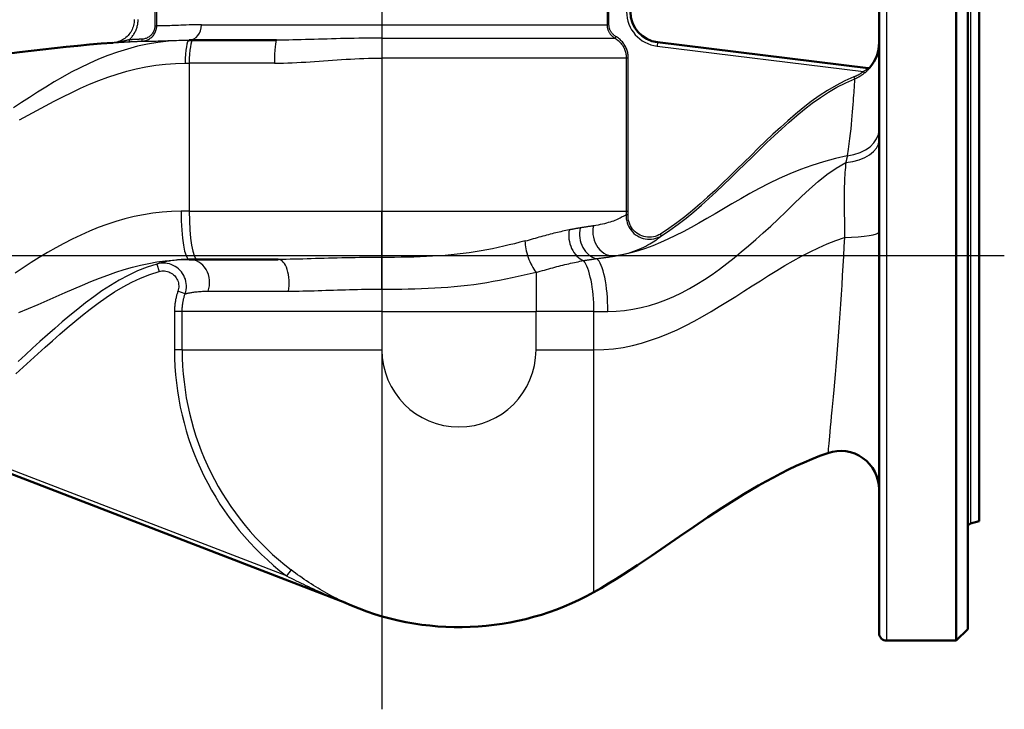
# Model space of a CAD drawing. Header units: millimetres. Extents: x 99 to 904, y 199 to 1209.
# Tile 3 of 14: x 293 to 548, y 499 to 678. Entities that reach past the tile are written whole.
import ezdxf

# ---------------------------------------------------------------- set-up
doc = ezdxf.new("R2010")
doc.units = ezdxf.units.MM
doc.header["$LTSCALE"] = 5
for name, color, linetype, lineweight in [('Mittellinie(DIN)', 4, 'Continuous', 25), ('Sichtbare Kanten(DIN)', 7, 'Continuous', 50), ('Sichtbare tangentiale Kanten(DIN)', 3, 'Continuous', 25)]:
    doc.layers.add(name, color=color, linetype=linetype, lineweight=lineweight)

msp = doc.modelspace()

# ---------------------------------------------------------------- linework, layer by layer
at = {"layer": 'Mittellinie(DIN)', "linetype": 'Continuous'}
for p, q in [((386.65, 1208.76), (386.65, 499.33)), ((224.72, 617.16), (548.15, 617.16))]:
    msp.add_line(p, q, dxfattribs=at)
at = {"layer": 'Sichtbare Kanten(DIN)'}
for p, q in [((535.65, 717.16), (535.65, 517.16)), ((515.65, 715.16), (515.65, 519.16)), ((538.65, 520.16), (538.65, 714.16)), ((541.65, 548.16), (541.65, 686.16)), ((337.67, 673.1), (336.65, 673.1)), ((337.67, 673.1), (359.33, 673.1)), ((512.86, 665.82), (458.18, 672.53)), ((336.65, 616.16), (338.76, 616.16)), ((359.74, 616.16), (338.76, 616.16)), ((266.17, 569.87), (377.05, 527.05)), ((541.65, 548.16), (539.4, 547.55)), ((538.65, 520.16), (535.65, 517.16)), ((517.65, 517.16), (535.65, 517.16))]:
    msp.add_line(p, q, dxfattribs=at)
at = {"layer": 'Sichtbare Kanten(DIN)', "flags": 128}
for points in [[(268.43, 667.32), (271.46, 667.57), (274.49, 667.85), (277.51, 668.16), (280.53, 668.49), (286.57, 669.19), (292.61, 669.93), (298.65, 670.65), (304.7, 671.34), (307.72, 671.65), (310.75, 671.94), (313.78, 672.2), (316.81, 672.42)], [(502.38, 565.88), (500.3, 565.13), (498.24, 564.32), (496.2, 563.46), (494.18, 562.55), (492.18, 561.6), (490.19, 560.6), (488.23, 559.57), (486.28, 558.51), (484.35, 557.42), (482.43, 556.3), (480.54, 555.16), (478.65, 554), (474.92, 551.62), (471.23, 549.19), (467.56, 546.71), (463.91, 544.21), (456.61, 539.2), (452.94, 536.73), (449.24, 534.3), (447.37, 533.12), (445.48, 531.96), (443.58, 530.83), (441.65, 529.74)]]:
    msp.add_lwpolyline(points, dxfattribs=at)
at = {"layer": 'Sichtbare Kanten(DIN)'}
for centre, radius, start, end in [((459.15, 680.47), 8, 180, 263), ((505.65, 672.46), 10, 319.7182, 0), ((512.9, 666.32), 0.5, 263, 319.7182), ((505.65, 556.43), 10, 0, 109.1094), ((539.65, 546.59), 1, 105, 180), ((406.65, 592.66), 72, 245.5135, 299.0853), ((375.98, 525.31), 2, 65.5148, 68.8814), ((517.65, 519.16), 2, 180, 270)]:
    msp.add_arc(centre, radius, start, end, dxfattribs=at)
at = {"layer": 'Sichtbare tangentiale Kanten(DIN)'}
for p, q in [((517.65, 517.16), (517.65, 717.16)), ((539.4, 686.76), (539.4, 547.55)), ((327.73, 682.4), (327.73, 676.83)), ((328.23, 676.83), (328.23, 682.4)), ((445.08, 682.4), (445.08, 677.1)), ((445.58, 677.1), (445.58, 682.4)), ((339.85, 677.1), (445.08, 677.1)), ((445.58, 677.1), (445.08, 677.1)), ((327.73, 676.83), (328.23, 676.83)), ((316.81, 672.42), (316.81, 672.42)), ((321.05, 673.17), (321.08, 672.67)), ((324.38, 673.34), (324.4, 672.84)), ((386.65, 673.63), (447.08, 673.63)), ((386.65, 673.63), (386.65, 668.44)), ((447.33, 674.07), (447.08, 673.63)), ((458.18, 672.53), (458.06, 671.54)), ((458.06, 671.54), (511.61, 664.96)), ((336.65, 667.1), (336.65, 628.66)), ((358.77, 667.1), (336.65, 667.1)), ((450.08, 668.44), (386.65, 668.44)), ((386.65, 668.44), (386.65, 628.66)), ((450.58, 668.44), (450.08, 668.44)), ((450.08, 668.44), (450.08, 628.66)), ((450.58, 628.66), (450.58, 668.44)), ((511.92, 664.57), (511.61, 664.96)), ((513.3, 665.99), (513.28, 665.99)), ((509.33, 663.07), (509.15, 663.53)), ((336.65, 628.66), (386.65, 628.66)), ((386.65, 628.66), (450.08, 628.66)), ((386.65, 616.66), (386.65, 628.66)), ((450.08, 628.66), (450.58, 628.66)), ((450.06, 627.81), (450.55, 627.78)), ((459.21, 622.32), (458.95, 622.75)), ((386.65, 608.43), (386.65, 616.66)), ((328.29, 614.95), (328.84, 613.03)), ((426.65, 612.78), (426.65, 602.66)), ((386.65, 608.43), (386.65, 602.66)), ((335.61, 607.23), (333.72, 607.88)), ((341.57, 607.91), (362.38, 607.91)), ((332.84, 602.66), (332.84, 592.66)), ((334.84, 602.66), (332.84, 602.66)), ((334.84, 592.66), (334.84, 602.66)), ((386.65, 602.66), (334.84, 602.66)), ((386.65, 602.66), (386.65, 592.66)), ((386.65, 602.66), (426.65, 602.66)), ((441.65, 602.66), (426.65, 602.66)), ((426.65, 592.66), (426.65, 602.66)), ((441.65, 592.66), (441.65, 602.66)), ((334.84, 592.66), (332.84, 592.66)), ((334.84, 592.66), (386.65, 592.66)), ((426.65, 592.66), (441.65, 592.66)), ((441.65, 529.74), (441.65, 592.66)), ((361.88, 533.98), (269.11, 569.8)), ((363.09, 535.56), (361.88, 533.98)), ((376.81, 527.13), (377.15, 527))]:
    msp.add_line(p, q, dxfattribs=at)
at = {"layer": 'Sichtbare tangentiale Kanten(DIN)', "flags": 128}
for points in [[(322.4, 678.41), (322.39, 678.03), (322.35, 677.66), (322.29, 677.29), (322.21, 676.92), (322.11, 676.56), (321.98, 676.2), (321.83, 675.86), (321.66, 675.53), (321.47, 675.2), (321.26, 674.89), (321.03, 674.59), (320.78, 674.31), (320.52, 674.04), (320.24, 673.79), (319.94, 673.56), (319.63, 673.35), (319.31, 673.16), (318.97, 672.99), (318.63, 672.84), (318.28, 672.71), (317.92, 672.6), (317.55, 672.52), (317.18, 672.46), (316.81, 672.42)], [(321.05, 673.17), (321.23, 673.34), (321.4, 673.51), (321.57, 673.69), (321.73, 673.88), (321.89, 674.07), (322.04, 674.26), (322.18, 674.46), (322.32, 674.67), (322.45, 674.88), (322.57, 675.1), (322.68, 675.32), (322.78, 675.54), (322.88, 675.76), (322.97, 675.99), (323.05, 676.22), (323.12, 676.46), (323.19, 676.7), (323.24, 676.94), (323.29, 677.18), (323.33, 677.42), (323.36, 677.67), (323.38, 677.92), (323.39, 678.16), (323.4, 678.41)], [(339.85, 677.1), (339.01, 677.09), (338.19, 677.08), (337.39, 677.06), (336.63, 677.04), (335.89, 677.01), (335.19, 676.98), (334.52, 676.95), (333.88, 676.93), (333.27, 676.9), (332.7, 676.88), (332.16, 676.86), (331.65, 676.84), (331.18, 676.83), (330.74, 676.82), (330.33, 676.81), (329.96, 676.81), (329.62, 676.81), (329.31, 676.81), (329.05, 676.81), (328.81, 676.82), (328.61, 676.82), (328.45, 676.82), (328.32, 676.83), (328.23, 676.83)], [(445.08, 677.1), (445.08, 676.92), (445.09, 676.75), (445.11, 676.58), (445.14, 676.4), (445.17, 676.23), (445.22, 676.06), (445.26, 675.9), (445.32, 675.73), (445.38, 675.57), (445.45, 675.41), (445.53, 675.25), (445.61, 675.1), (445.71, 674.95), (445.8, 674.8), (445.91, 674.66), (446.01, 674.53), (446.13, 674.4), (446.25, 674.27), (446.38, 674.15), (446.51, 674.03), (446.65, 673.92), (446.79, 673.82), (446.93, 673.72), (447.08, 673.63)], [(447.33, 674.07), (447.2, 674.14), (447.07, 674.23), (446.95, 674.32), (446.83, 674.42), (446.71, 674.52), (446.6, 674.62), (446.5, 674.73), (446.4, 674.85), (446.3, 674.97), (446.21, 675.09), (446.13, 675.22), (446.05, 675.35), (445.97, 675.48), (445.91, 675.62), (445.84, 675.76), (445.79, 675.9), (445.74, 676.05), (445.7, 676.19), (445.66, 676.34), (445.63, 676.49), (445.61, 676.64), (445.59, 676.79), (445.58, 676.95), (445.58, 677.1)], [(327.73, 676.83), (327.72, 676.61), (327.7, 676.39), (327.67, 676.17), (327.62, 675.95), (327.55, 675.74), (327.48, 675.53), (327.39, 675.32), (327.29, 675.13), (327.17, 674.93), (327.04, 674.75), (326.91, 674.58), (326.76, 674.41), (326.6, 674.26), (326.43, 674.11), (326.25, 673.98), (326.06, 673.85), (325.87, 673.74), (325.67, 673.64), (325.46, 673.56), (325.25, 673.49), (325.04, 673.43), (324.82, 673.38), (324.6, 673.35), (324.38, 673.34)], [(324.4, 672.84), (324.65, 672.86), (324.9, 672.89), (325.15, 672.94), (325.4, 673.01), (325.64, 673.09), (325.87, 673.19), (326.1, 673.3), (326.32, 673.43), (326.54, 673.57), (326.74, 673.72), (326.93, 673.89), (327.12, 674.07), (327.29, 674.25), (327.45, 674.45), (327.59, 674.66), (327.72, 674.88), (327.84, 675.11), (327.94, 675.34), (328.03, 675.58), (328.1, 675.82), (328.16, 676.07), (328.2, 676.33), (328.22, 676.58), (328.23, 676.83)], [(336.65, 673.1), (333.95, 673.03), (331.25, 672.84), (328.55, 672.51), (325.87, 672.06), (323.22, 671.49), (320.62, 670.79), (318.07, 669.99), (315.56, 669.1), (313.11, 668.11), (310.71, 667.05), (308.36, 665.92), (306.06, 664.74), (303.81, 663.5), (301.61, 662.23), (299.44, 660.92), (297.31, 659.59), (295.21, 658.24), (293.14, 656.88), (291.1, 655.52)], [(321.05, 673.17), (320.88, 673.13), (320.72, 673.09), (320.55, 673.05), (320.38, 673.01), (320.21, 672.97), (320.03, 672.93), (319.86, 672.89), (319.69, 672.85), (319.51, 672.82), (319.34, 672.78), (319.16, 672.74), (318.98, 672.71), (318.81, 672.68), (318.63, 672.64), (318.45, 672.61), (318.27, 672.58), (318.09, 672.56), (317.91, 672.53), (317.72, 672.51), (317.54, 672.49), (317.36, 672.47), (317.18, 672.45), (316.99, 672.43), (316.81, 672.42)], [(316.81, 672.42), (316.98, 672.43), (317.15, 672.44), (317.31, 672.45), (317.48, 672.46), (317.65, 672.47), (317.82, 672.48), (317.99, 672.5), (318.17, 672.51), (318.34, 672.52), (318.51, 672.53), (318.69, 672.54), (318.86, 672.55), (319.04, 672.56), (319.22, 672.57), (319.4, 672.58), (319.58, 672.59), (319.76, 672.6), (319.95, 672.61), (320.13, 672.62), (320.32, 672.63), (320.51, 672.64), (320.7, 672.65), (320.89, 672.66), (321.08, 672.67)], [(324.38, 673.34), (324.24, 673.33), (324.1, 673.32), (323.96, 673.32), (323.82, 673.31), (323.68, 673.31), (323.55, 673.3), (323.41, 673.29), (323.27, 673.29), (323.13, 673.28), (322.99, 673.27), (322.85, 673.27), (322.71, 673.26), (322.57, 673.25), (322.44, 673.25), (322.3, 673.24), (322.16, 673.23), (322.02, 673.23), (321.88, 673.22), (321.74, 673.21), (321.6, 673.2), (321.47, 673.2), (321.33, 673.19), (321.19, 673.18), (321.05, 673.17)], [(321.08, 672.67), (321.21, 672.68), (321.35, 672.69), (321.49, 672.7), (321.63, 672.7), (321.77, 672.71), (321.91, 672.72), (322.05, 672.73), (322.18, 672.73), (322.32, 672.74), (322.46, 672.75), (322.6, 672.75), (322.74, 672.76), (322.88, 672.77), (323.01, 672.77), (323.15, 672.78), (323.29, 672.79), (323.43, 672.79), (323.57, 672.8), (323.71, 672.81), (323.84, 672.81), (323.98, 672.82), (324.12, 672.82), (324.26, 672.83), (324.4, 672.84)], [(324.42, 672.82), (324.51, 672.82), (324.65, 672.82), (324.82, 672.82), (325.03, 672.81), (325.29, 672.81), (325.58, 672.81), (325.91, 672.81), (326.27, 672.81), (326.68, 672.82), (327.12, 672.82), (327.59, 672.84), (328.1, 672.85), (328.64, 672.87), (329.22, 672.88), (329.82, 672.91), (330.47, 672.93), (331.14, 672.96), (331.84, 672.98), (332.57, 673.01), (333.34, 673.04), (334.13, 673.06), (334.94, 673.08), (335.79, 673.09), (336.65, 673.1)], [(386.65, 673.63), (385.45, 673.63), (384.26, 673.62), (383.06, 673.61), (381.86, 673.6), (380.67, 673.58), (379.48, 673.56), (378.3, 673.53), (377.12, 673.5), (375.95, 673.48), (374.78, 673.45), (373.62, 673.41), (372.46, 673.38), (371.32, 673.35), (370.18, 673.31), (369.05, 673.28), (367.93, 673.25), (366.82, 673.22), (365.72, 673.19), (364.63, 673.16), (363.55, 673.14), (362.48, 673.12), (361.42, 673.11), (360.37, 673.1), (359.33, 673.1)], [(447.08, 673.63), (447.3, 673.5), (447.52, 673.35), (447.73, 673.2), (447.94, 673.03), (448.13, 672.86), (448.32, 672.68), (448.5, 672.49), (448.68, 672.3), (448.84, 672.09), (449, 671.88), (449.14, 671.66), (449.28, 671.44), (449.4, 671.21), (449.52, 670.98), (449.63, 670.74), (449.72, 670.49), (449.81, 670.24), (449.88, 669.99), (449.94, 669.74), (449.99, 669.48), (450.03, 669.22), (450.06, 668.96), (450.08, 668.7), (450.08, 668.44)], [(450.58, 668.44), (450.58, 668.72), (450.56, 669), (450.53, 669.29), (450.48, 669.57), (450.43, 669.85), (450.36, 670.12), (450.28, 670.4), (450.19, 670.66), (450.09, 670.93), (449.97, 671.19), (449.85, 671.44), (449.71, 671.69), (449.56, 671.93), (449.4, 672.17), (449.24, 672.4), (449.06, 672.62), (448.87, 672.83), (448.68, 673.03), (448.47, 673.23), (448.26, 673.42), (448.04, 673.59), (447.81, 673.76), (447.57, 673.92), (447.33, 674.07)], [(292.66, 652.42), (294.88, 653.63), (297.11, 654.85), (299.35, 656.05), (301.61, 657.24), (303.88, 658.4), (306.17, 659.52), (308.48, 660.6), (310.82, 661.62), (313.18, 662.59), (315.57, 663.48), (317.99, 664.29), (320.44, 665.02), (322.92, 665.64), (325.44, 666.17), (327.97, 666.57), (330.52, 666.87), (333.08, 667.04), (335.63, 667.1)], [(335.63, 667.1), (335.68, 667.1), (335.72, 667.1), (335.76, 667.1), (335.8, 667.1), (335.85, 667.1), (335.89, 667.1), (335.93, 667.1), (335.97, 667.1), (336.02, 667.1), (336.06, 667.1), (336.1, 667.1), (336.14, 667.1), (336.19, 667.1), (336.23, 667.1), (336.27, 667.1), (336.31, 667.1), (336.36, 667.1), (336.4, 667.1), (336.44, 667.1), (336.48, 667.1), (336.53, 667.1), (336.57, 667.1), (336.61, 667.1), (336.65, 667.1)], [(358.77, 667.1), (359.93, 667.1), (361.09, 667.13), (362.25, 667.16), (363.41, 667.21), (364.57, 667.26), (365.73, 667.33), (366.89, 667.4), (368.05, 667.48), (369.21, 667.56), (370.37, 667.64), (371.54, 667.72), (372.7, 667.81), (373.86, 667.89), (375.02, 667.97), (376.18, 668.04), (377.35, 668.11), (378.51, 668.18), (379.67, 668.24), (380.83, 668.3), (382, 668.34), (383.16, 668.38), (384.33, 668.41), (385.49, 668.43), (386.65, 668.44)], [(511.61, 664.96), (511.51, 664.89), (511.42, 664.82), (511.32, 664.74), (511.23, 664.67), (511.13, 664.6), (511.03, 664.54), (510.94, 664.47), (510.84, 664.4), (510.74, 664.34), (510.63, 664.28), (510.53, 664.21), (510.43, 664.15), (510.33, 664.09), (510.22, 664.04), (510.12, 663.98), (510.01, 663.92), (509.91, 663.87), (509.8, 663.82), (509.69, 663.77), (509.58, 663.72), (509.47, 663.67), (509.37, 663.62), (509.26, 663.57), (509.15, 663.53)], [(509.33, 663.07), (509.44, 663.11), (509.56, 663.16), (509.68, 663.21), (509.79, 663.26), (509.9, 663.31), (510.02, 663.37), (510.13, 663.42), (510.24, 663.48), (510.35, 663.54), (510.46, 663.6), (510.57, 663.66), (510.68, 663.72), (510.79, 663.79), (510.9, 663.85), (511, 663.92), (511.11, 663.99), (511.21, 664.05), (511.32, 664.13), (511.42, 664.2), (511.52, 664.27), (511.62, 664.34), (511.72, 664.42), (511.82, 664.5), (511.92, 664.57)], [(512.86, 665.82), (512.86, 665.81), (512.85, 665.81), (512.84, 665.79), (512.82, 665.78), (512.8, 665.76), (512.77, 665.73), (512.73, 665.7), (512.69, 665.67), (512.65, 665.63), (512.6, 665.59), (512.55, 665.55), (512.49, 665.51), (512.43, 665.47), (512.37, 665.42), (512.3, 665.38), (512.23, 665.33), (512.16, 665.28), (512.09, 665.24), (512.01, 665.19), (511.93, 665.14), (511.85, 665.1), (511.77, 665.05), (511.69, 665.01), (511.61, 664.96)], [(511.92, 664.57), (512.01, 664.65), (512.1, 664.72), (512.19, 664.8), (512.28, 664.88), (512.36, 664.96), (512.45, 665.03), (512.53, 665.11), (512.61, 665.19), (512.68, 665.27), (512.76, 665.34), (512.83, 665.42), (512.89, 665.49), (512.96, 665.56), (513.02, 665.63), (513.07, 665.69), (513.12, 665.75), (513.16, 665.8), (513.2, 665.85), (513.23, 665.89), (513.26, 665.93), (513.28, 665.95), (513.29, 665.97), (513.3, 665.99), (513.3, 665.99)], [(509.15, 663.53), (506.78, 662.5), (504.5, 661.34), (502.28, 660.04), (500.13, 658.64), (498.04, 657.14), (495.99, 655.55), (493.98, 653.9), (492.01, 652.18), (490.05, 650.43), (488.13, 648.65), (486.22, 646.84), (484.32, 645.01), (482.44, 643.17), (480.57, 641.32), (478.7, 639.49), (476.84, 637.66), (474.97, 635.86), (473.09, 634.07), (471.18, 632.31), (469.25, 630.58), (467.28, 628.89), (465.27, 627.25), (463.22, 625.67), (461.11, 624.16), (458.95, 622.75)], [(459.21, 622.32), (461.4, 623.75), (463.52, 625.27), (465.58, 626.86), (467.6, 628.5), (469.58, 630.2), (471.52, 631.94), (473.43, 633.71), (475.32, 635.5), (477.19, 637.3), (479.05, 639.13), (480.92, 640.97), (482.79, 642.81), (484.67, 644.65), (486.56, 646.48), (488.47, 648.28), (490.39, 650.06), (492.34, 651.81), (494.3, 653.51), (496.3, 655.16), (498.34, 656.73), (500.42, 658.23), (502.55, 659.62), (504.74, 660.9), (507, 662.05), (509.33, 663.07)], [(509.33, 663.06), (509.32, 662.92), (509.31, 662.72), (509.29, 662.44), (509.27, 662.11), (509.24, 661.71), (509.21, 661.25), (509.17, 660.73), (509.13, 660.15), (509.09, 659.5), (509.03, 658.8), (508.98, 658.04), (508.91, 657.23), (508.85, 656.36), (508.77, 655.43), (508.69, 654.45), (508.6, 653.43), (508.51, 652.36), (508.4, 651.23), (508.29, 650.06), (508.15, 648.83), (508.01, 647.54), (507.84, 646.19), (507.66, 644.77), (507.42, 643.06)], [(445.29, 602.66), (447.46, 602.74), (449.63, 602.93), (451.8, 603.24), (453.97, 603.67), (456.11, 604.22), (458.23, 604.89), (460.33, 605.66), (462.39, 606.54), (464.42, 607.52), (466.43, 608.59), (468.41, 609.74), (470.37, 610.97), (472.32, 612.28), (474.24, 613.65), (476.14, 615.08), (478.04, 616.56), (479.92, 618.1), (481.81, 619.7), (483.7, 621.35), (485.61, 623.05), (487.54, 624.81), (489.48, 626.63), (491.46, 628.51), (493.47, 630.46), (495.53, 632.45), (497.65, 634.43), (499.85, 636.36), (502.14, 638.21), (504.54, 639.88), (507.04, 641.33)], [(507.42, 643.06), (504.33, 642.35), (501.26, 641.51), (498.24, 640.55), (495.31, 639.49), (492.47, 638.35), (489.72, 637.13), (487.07, 635.86), (484.54, 634.56), (482.1, 633.23), (479.75, 631.9), (477.47, 630.58), (475.26, 629.27), (473.11, 628), (471, 626.77), (468.92, 625.57), (466.88, 624.43), (464.86, 623.35), (462.86, 622.33), (460.88, 621.38), (458.93, 620.51), (456.98, 619.72), (455.05, 619.01), (453.13, 618.39), (451.22, 617.87), (449.32, 617.43), (447.42, 617.1)], [(507.03, 641.34), (506.97, 640.71), (506.91, 640.06), (506.85, 639.4), (506.8, 638.73), (506.76, 638.03), (506.72, 637.33), (506.69, 636.6), (506.66, 635.87), (506.64, 635.11), (506.62, 634.35), (506.61, 633.56), (506.6, 632.76), (506.6, 631.95), (506.6, 631.12), (506.61, 630.27), (506.61, 629.41), (506.62, 628.53), (506.64, 627.63), (506.65, 626.71), (506.66, 625.78), (506.67, 624.83), (506.67, 623.86), (506.68, 622.88), (506.67, 621.87)], [(507.42, 643.06), (507.41, 642.99), (507.39, 642.92), (507.38, 642.85), (507.36, 642.78), (507.35, 642.72), (507.33, 642.65), (507.31, 642.58), (507.3, 642.51), (507.28, 642.44), (507.26, 642.36), (507.25, 642.29), (507.23, 642.22), (507.22, 642.15), (507.2, 642.08), (507.18, 642.01), (507.17, 641.93), (507.15, 641.86), (507.13, 641.79), (507.12, 641.71), (507.1, 641.64), (507.08, 641.57), (507.07, 641.49), (507.05, 641.42), (507.03, 641.34)], [(334.54, 628.65), (332.09, 628.58), (329.64, 628.41), (327.2, 628.13), (324.77, 627.75), (322.36, 627.26), (319.98, 626.68), (317.62, 626.01), (315.3, 625.25), (313.01, 624.4), (310.76, 623.48), (308.53, 622.49), (306.33, 621.44), (304.15, 620.32), (302.01, 619.14), (299.88, 617.91), (297.77, 616.64), (295.67, 615.32), (293.59, 613.97), (291.51, 612.59)], [(336.65, 628.66), (336.57, 628.66), (336.48, 628.66), (336.39, 628.66), (336.3, 628.66), (336.21, 628.66), (336.13, 628.66), (336.04, 628.66), (335.95, 628.66), (335.86, 628.66), (335.77, 628.66), (335.69, 628.66), (335.6, 628.66), (335.51, 628.66), (335.42, 628.66), (335.33, 628.65), (335.25, 628.65), (335.16, 628.65), (335.07, 628.65), (334.98, 628.65), (334.89, 628.65), (334.81, 628.65), (334.72, 628.65), (334.63, 628.65), (334.54, 628.65)], [(450.08, 628.66), (450.08, 628.62), (450.08, 628.59), (450.08, 628.55), (450.08, 628.52), (450.08, 628.48), (450.08, 628.45), (450.08, 628.41), (450.08, 628.38), (450.08, 628.34), (450.08, 628.31), (450.08, 628.27), (450.08, 628.24), (450.08, 628.2), (450.07, 628.17), (450.07, 628.13), (450.07, 628.1), (450.07, 628.06), (450.07, 628.02), (450.07, 627.99), (450.06, 627.95), (450.06, 627.92), (450.06, 627.88), (450.06, 627.85), (450.06, 627.81)], [(450.55, 627.78), (450.56, 627.82), (450.56, 627.85), (450.56, 627.89), (450.56, 627.93), (450.57, 627.96), (450.57, 628), (450.57, 628.04), (450.57, 628.07), (450.57, 628.11), (450.57, 628.15), (450.58, 628.18), (450.58, 628.22), (450.58, 628.26), (450.58, 628.29), (450.58, 628.33), (450.58, 628.36), (450.58, 628.4), (450.58, 628.44), (450.58, 628.47), (450.58, 628.51), (450.58, 628.55), (450.58, 628.58), (450.58, 628.62), (450.58, 628.66)], [(450.06, 627.76), (449.99, 627.71), (449.89, 627.65), (449.77, 627.58), (449.62, 627.49), (449.44, 627.4), (449.24, 627.29), (449.02, 627.17), (448.77, 627.03), (448.49, 626.89), (448.19, 626.74), (447.87, 626.58), (447.52, 626.43), (447.14, 626.28), (446.74, 626.13), (446.32, 625.98), (445.87, 625.84), (445.41, 625.7), (444.92, 625.56), (444.4, 625.43), (443.87, 625.31), (443.32, 625.19), (442.74, 625.08), (442.15, 624.99), (441.53, 624.9)], [(450.06, 627.81), (450.04, 627.27), (450.08, 626.72), (450.17, 626.18), (450.31, 625.64), (450.49, 625.13), (450.73, 624.63), (451, 624.16), (451.32, 623.71), (451.68, 623.29), (452.07, 622.91), (452.5, 622.57), (452.96, 622.27), (453.44, 622.01), (453.95, 621.79), (454.47, 621.62), (455.01, 621.51), (455.55, 621.44), (456.1, 621.42), (456.65, 621.45), (457.19, 621.53), (457.72, 621.66), (458.24, 621.84), (458.74, 622.06), (459.21, 622.32)], [(458.95, 622.75), (458.51, 622.51), (458.06, 622.3), (457.58, 622.14), (457.09, 622.02), (456.6, 621.95), (456.1, 621.92), (455.59, 621.94), (455.09, 622), (454.6, 622.11), (454.12, 622.26), (453.66, 622.46), (453.22, 622.7), (452.8, 622.97), (452.4, 623.29), (452.04, 623.64), (451.71, 624.02), (451.42, 624.43), (451.17, 624.86), (450.96, 625.32), (450.79, 625.79), (450.66, 626.28), (450.58, 626.78), (450.54, 627.28), (450.55, 627.78)], [(435.25, 623.82), (434.84, 623.73), (434.41, 623.65), (433.99, 623.56), (433.55, 623.46), (433.11, 623.36), (432.67, 623.26), (432.22, 623.15), (431.76, 623.04), (431.3, 622.93), (430.83, 622.81), (430.36, 622.69), (429.88, 622.56), (429.4, 622.44), (428.91, 622.3), (428.42, 622.17), (427.93, 622.03), (427.42, 621.9), (426.92, 621.75), (426.41, 621.61), (425.89, 621.46), (425.37, 621.31), (424.85, 621.16), (424.32, 621.01), (423.79, 620.86)], [(438.09, 624.33), (437.97, 624.31), (437.86, 624.29), (437.75, 624.27), (437.64, 624.25), (437.52, 624.23), (437.41, 624.22), (437.29, 624.2), (437.18, 624.18), (437.06, 624.16), (436.94, 624.14), (436.83, 624.11), (436.71, 624.09), (436.59, 624.07), (436.47, 624.05), (436.35, 624.03), (436.23, 624), (436.11, 623.98), (435.99, 623.96), (435.87, 623.94), (435.75, 623.91), (435.62, 623.89), (435.5, 623.87), (435.38, 623.84), (435.25, 623.82)], [(441.54, 624.85), (441.41, 624.84), (441.28, 624.82), (441.14, 624.8), (441.01, 624.78), (440.87, 624.76), (440.73, 624.74), (440.6, 624.72), (440.46, 624.7), (440.32, 624.68), (440.17, 624.66), (440.03, 624.64), (439.89, 624.61), (439.74, 624.59), (439.6, 624.57), (439.45, 624.54), (439.3, 624.52), (439.15, 624.49), (439, 624.47), (438.85, 624.45), (438.7, 624.42), (438.55, 624.4), (438.4, 624.37), (438.24, 624.35), (438.09, 624.33)], [(423.8, 620.96), (422.46, 620.6), (421.09, 620.24), (419.69, 619.9), (418.27, 619.56), (416.83, 619.23), (415.37, 618.92), (413.89, 618.63), (412.39, 618.35), (410.87, 618.1), (409.33, 617.87), (407.78, 617.66), (406.22, 617.48), (404.64, 617.33), (403.05, 617.2), (401.45, 617.09), (399.83, 616.99), (398.21, 616.9), (396.57, 616.84), (394.93, 616.78), (393.28, 616.74), (391.63, 616.7), (389.97, 616.68), (388.32, 616.67), (386.65, 616.66)], [(441.65, 592.66), (444.22, 592.73), (446.74, 592.96), (449.22, 593.32), (451.65, 593.81), (454.04, 594.43), (456.39, 595.15), (458.71, 595.98), (461, 596.9), (463.25, 597.91), (465.49, 598.99), (467.69, 600.14), (469.88, 601.34), (472.05, 602.59), (474.21, 603.89), (476.35, 605.21), (478.49, 606.55), (480.61, 607.91), (482.74, 609.27), (484.86, 610.63), (486.99, 611.97), (489.12, 613.28), (491.25, 614.56), (493.4, 615.81), (495.56, 617), (497.74, 618.13), (499.94, 619.19), (502.16, 620.17), (504.4, 621.07), (506.67, 621.87)], [(447.42, 617.1), (448.25, 617.24), (449.05, 617.41), (449.84, 617.61), (450.6, 617.82), (451.33, 618.04), (452.04, 618.29), (452.72, 618.54), (453.38, 618.8), (454, 619.07), (454.6, 619.35), (455.16, 619.63), (455.69, 619.91), (456.19, 620.19), (456.64, 620.46), (457.07, 620.73), (457.45, 620.99), (457.8, 621.23), (458.11, 621.45), (458.38, 621.66), (458.62, 621.84), (458.82, 622), (458.99, 622.14), (459.12, 622.24), (459.21, 622.32)], [(506.67, 621.87), (506.51, 619.5), (506.39, 616.97), (506.25, 614.48), (506.11, 611.98), (505.96, 609.49), (505.8, 607.02), (505.64, 604.55), (505.48, 602.11), (505.31, 599.7), (505.13, 597.34), (504.96, 595.01), (504.78, 592.74), (504.6, 590.52), (504.41, 588.36), (504.23, 586.27), (504.06, 584.25), (503.89, 582.31), (503.72, 580.46), (503.56, 578.7), (503.41, 577.04), (503.27, 575.47), (503.14, 574.01), (503.01, 572.66), (502.9, 571.41), (502.79, 570.28), (502.7, 569.28), (502.62, 568.39), (502.54, 567.63), (502.49, 567.01), (502.44, 566.51), (502.41, 566.16), (502.39, 565.95), (502.38, 565.89)], [(292.47, 602.36), (294.99, 603.38), (297.44, 604.43), (299.84, 605.48), (302.18, 606.53), (304.48, 607.55), (306.74, 608.55), (308.96, 609.51), (311.17, 610.42), (313.35, 611.29), (315.51, 612.09), (317.66, 612.84), (319.79, 613.52), (321.92, 614.12), (324.05, 614.66), (326.17, 615.11), (328.28, 615.49), (330.38, 615.78), (332.48, 615.99), (334.57, 616.12), (336.65, 616.16)], [(336.65, 616.16), (336.12, 616.15), (335.6, 616.14), (335.09, 616.12), (334.59, 616.09), (334.11, 616.05), (333.64, 616.01), (333.19, 615.96), (332.75, 615.91), (332.33, 615.85), (331.92, 615.79), (331.53, 615.72), (331.16, 615.66), (330.81, 615.59), (330.48, 615.52), (330.16, 615.45), (329.87, 615.39), (329.6, 615.32), (329.34, 615.26), (329.11, 615.19), (328.9, 615.14), (328.72, 615.08), (328.55, 615.03), (328.41, 614.99), (328.29, 614.95)], [(386.65, 616.66), (385.49, 616.66), (384.33, 616.66), (383.17, 616.65), (382.01, 616.64), (380.85, 616.62), (379.7, 616.6), (378.54, 616.58), (377.39, 616.56), (376.24, 616.53), (375.09, 616.51), (373.95, 616.48), (372.82, 616.45), (371.69, 616.41), (370.56, 616.38), (369.45, 616.35), (368.34, 616.32), (367.23, 616.29), (366.14, 616.26), (365.05, 616.23), (363.97, 616.21), (362.89, 616.19), (361.83, 616.17), (360.78, 616.16), (359.74, 616.16)], [(426.65, 612.78), (427.21, 612.94), (427.76, 613.09), (428.31, 613.25), (428.86, 613.4), (429.4, 613.56), (429.94, 613.7), (430.47, 613.85), (431, 614), (431.53, 614.14), (432.06, 614.28), (432.58, 614.41), (433.09, 614.54), (433.6, 614.67), (434.11, 614.8), (434.62, 614.92), (435.12, 615.04), (435.61, 615.15), (436.11, 615.26), (436.59, 615.37), (437.08, 615.47), (437.56, 615.57), (438.03, 615.67), (438.51, 615.76), (438.97, 615.84)], [(438.97, 615.84), (439.12, 615.87), (439.27, 615.89), (439.42, 615.92), (439.57, 615.94), (439.71, 615.97), (439.86, 615.99), (440, 616.01), (440.15, 616.04), (440.29, 616.06), (440.44, 616.08), (440.58, 616.11), (440.72, 616.13), (440.87, 616.15), (441.01, 616.17), (441.15, 616.19), (441.29, 616.21), (441.43, 616.24), (441.57, 616.26), (441.71, 616.28), (441.84, 616.3), (441.98, 616.31), (442.12, 616.33), (442.25, 616.35), (442.39, 616.37)], [(442.39, 616.37), (442.61, 616.39), (442.84, 616.42), (443.06, 616.45), (443.28, 616.47), (443.5, 616.5), (443.72, 616.53), (443.94, 616.56), (444.16, 616.59), (444.37, 616.62), (444.59, 616.65), (444.8, 616.68), (445.01, 616.72), (445.22, 616.75), (445.43, 616.78), (445.64, 616.81), (445.85, 616.84), (446.05, 616.88), (446.25, 616.91), (446.45, 616.94), (446.65, 616.97), (446.85, 617), (447.04, 617.04), (447.23, 617.07), (447.42, 617.1)], [(328.29, 614.95), (325.72, 614.13), (323.24, 613.15), (320.83, 612.02), (318.5, 610.77), (316.23, 609.42), (314.02, 607.97), (311.87, 606.44), (309.77, 604.86), (307.72, 603.23), (305.71, 601.58), (303.73, 599.92), (301.78, 598.23), (299.85, 596.53), (297.94, 594.82), (296.04, 593.1), (294.15, 591.38), (292.25, 589.67)], [(335.61, 607.23), (335.76, 607.75), (335.87, 608.29), (335.92, 608.83), (335.93, 609.38), (335.89, 609.92), (335.8, 610.46), (335.66, 610.99), (335.47, 611.5), (335.24, 611.99), (334.96, 612.46), (334.64, 612.9), (334.28, 613.31), (333.89, 613.69), (333.46, 614.03), (333.01, 614.33), (332.53, 614.59), (332.02, 614.8), (331.51, 614.97), (330.97, 615.08), (330.44, 615.15), (329.89, 615.18), (329.35, 615.15), (328.82, 615.08), (328.29, 614.95)], [(328.84, 613.03), (329.19, 613.11), (329.55, 613.16), (329.91, 613.18), (330.27, 613.16), (330.63, 613.12), (330.99, 613.04), (331.33, 612.93), (331.67, 612.79), (331.99, 612.62), (332.29, 612.42), (332.58, 612.19), (332.84, 611.94), (333.08, 611.66), (333.29, 611.37), (333.48, 611.06), (333.63, 610.73), (333.76, 610.39), (333.85, 610.04), (333.91, 609.68), (333.94, 609.32), (333.94, 608.95), (333.9, 608.59), (333.83, 608.23), (333.72, 607.88)], [(291.7, 586.48), (293.6, 588.19), (295.49, 589.9), (297.38, 591.62), (299.28, 593.33), (301.18, 595.04), (303.1, 596.73), (305.03, 598.4), (306.99, 600.04), (308.97, 601.67), (310.99, 603.27), (313.05, 604.82), (315.15, 606.3), (317.3, 607.71), (319.49, 609.03), (321.74, 610.23), (324.05, 611.31), (326.41, 612.25), (328.84, 613.03)], [(386.65, 608.43), (388.37, 608.44), (390.08, 608.45), (391.79, 608.47), (393.51, 608.51), (395.22, 608.55), (396.93, 608.61), (398.64, 608.68), (400.35, 608.77), (402.05, 608.87), (403.75, 608.99), (405.45, 609.12), (407.15, 609.28), (408.84, 609.46), (410.53, 609.68), (412.21, 609.92), (413.88, 610.18), (415.54, 610.47), (417.19, 610.77), (418.82, 611.09), (420.44, 611.43), (422.03, 611.78), (423.6, 612.14), (425.15, 612.51), (426.68, 612.88)], [(362.38, 607.91), (363.31, 607.91), (364.25, 607.92), (365.2, 607.94), (366.16, 607.96), (367.13, 607.98), (368.1, 608.01), (369.09, 608.04), (370.08, 608.07), (371.08, 608.11), (372.08, 608.14), (373.09, 608.17), (374.11, 608.21), (375.14, 608.24), (376.17, 608.27), (377.21, 608.3), (378.25, 608.32), (379.29, 608.35), (380.34, 608.37), (381.39, 608.39), (382.44, 608.4), (383.49, 608.42), (384.55, 608.43), (385.6, 608.43), (386.65, 608.43)], [(333.72, 607.88), (333.65, 607.67), (333.58, 607.46), (333.52, 607.25), (333.46, 607.04), (333.4, 606.83), (333.34, 606.61), (333.29, 606.4), (333.24, 606.18), (333.19, 605.96), (333.14, 605.74), (333.1, 605.53), (333.06, 605.31), (333.03, 605.09), (333, 604.87), (332.97, 604.65), (332.94, 604.43), (332.92, 604.21), (332.9, 603.98), (332.88, 603.76), (332.87, 603.54), (332.86, 603.32), (332.85, 603.1), (332.84, 602.88), (332.84, 602.66)], [(334.84, 602.66), (334.84, 602.85), (334.84, 603.04), (334.85, 603.24), (334.86, 603.43), (334.87, 603.62), (334.88, 603.82), (334.9, 604.01), (334.92, 604.21), (334.94, 604.4), (334.97, 604.59), (335, 604.78), (335.03, 604.98), (335.06, 605.17), (335.1, 605.36), (335.14, 605.55), (335.18, 605.74), (335.22, 605.93), (335.27, 606.12), (335.32, 606.3), (335.37, 606.49), (335.43, 606.68), (335.48, 606.86), (335.54, 607.05), (335.61, 607.23)], [(335.61, 607.23), (335.69, 607.25), (335.8, 607.28), (335.91, 607.31), (336.05, 607.34), (336.19, 607.37), (336.35, 607.4), (336.53, 607.44), (336.72, 607.48), (336.93, 607.52), (337.15, 607.55), (337.38, 607.59), (337.63, 607.63), (337.89, 607.67), (338.16, 607.7), (338.45, 607.74), (338.75, 607.77), (339.06, 607.8), (339.38, 607.82), (339.72, 607.85), (340.07, 607.87), (340.43, 607.88), (340.8, 607.9), (341.18, 607.9), (341.57, 607.91)], [(441.65, 602.66), (441.81, 602.66), (441.96, 602.66), (442.11, 602.66), (442.26, 602.66), (442.41, 602.66), (442.56, 602.66), (442.71, 602.66), (442.87, 602.66), (443.02, 602.66), (443.17, 602.66), (443.32, 602.66), (443.47, 602.66), (443.62, 602.66), (443.77, 602.66), (443.93, 602.66), (444.08, 602.66), (444.23, 602.66), (444.38, 602.66), (444.53, 602.66), (444.68, 602.66), (444.84, 602.66), (444.99, 602.66), (445.14, 602.66), (445.29, 602.66)], [(361.88, 533.98), (362.51, 533.66), (363.14, 533.35), (363.77, 533.04), (364.41, 532.73), (365.05, 532.42), (365.68, 532.11), (366.32, 531.8), (366.96, 531.5), (367.61, 531.2), (368.25, 530.9), (368.89, 530.6), (369.54, 530.31), (370.19, 530.01), (370.83, 529.72), (371.48, 529.43), (372.13, 529.14), (372.78, 528.86), (373.43, 528.58), (374.08, 528.3), (374.73, 528.02), (375.38, 527.74), (376.02, 527.48), (376.65, 527.21), (377.05, 527.05)], [(377.15, 527), (376.77, 527.19), (376.17, 527.48), (375.56, 527.78), (374.95, 528.08), (374.33, 528.4), (373.71, 528.72), (373.1, 529.05), (372.49, 529.38), (371.89, 529.72), (371.28, 530.07), (370.68, 530.43), (370.08, 530.79), (369.48, 531.15), (368.88, 531.52), (368.29, 531.9), (367.7, 532.29), (367.11, 532.68), (366.53, 533.07), (365.95, 533.47), (365.37, 533.88), (364.8, 534.29), (364.22, 534.71), (363.65, 535.13), (363.09, 535.56)]]:
    msp.add_lwpolyline(points, dxfattribs=at)
at = {"layer": 'Sichtbare tangentiale Kanten(DIN)'}
for centre, radius, end in [((459.15, 680.47), 9, 263), ((406.65, 592.66), 73.81, 232.6569), ((406.65, 592.66), 71.82, 232.6569), ((406.65, 592.66), 20, 0)]:
    msp.add_arc(centre, radius, 180, end, dxfattribs=at)
for centre, major_axis, ratio, start_param, end_param in [((336.65, 677.1), (0, -4), 0.8, 0, 1.570796), ((336.65, 667.1), (0, 6), 0.170009, 0, 1.570683), ((337.67, 667.1), (0, 6), 0.168634, 0, 1.570796), ((359.33, 667.1), (0, 6), 0.094047, 0, 1.570796), ((512.92, 666.31), (-0.061, -0.496), 0.999748, 0, 0.99298), ((505.65, 649.84), (10, 0), 0.688767, 4.890336, 6.283185), ((505.65, 647.18), (10, 0), 0.58948, 4.850776, 6.283185), ((336.65, 628.66), (0, -12.5), 0.168895, 4.712825, 6.283185), ((338.76, 628.66), (0, -12.5), 0.168634, 4.712389, 6.283185), ((439.55, 621.49), (1.51, -5.81), 0.71677, 4.124096, 5.803711), ((442.7, 622.25), (1.2, -5.88), 0.786544, 4.195798, 5.962425), ((446.53, 623.03), (0.97, -5.92), 0.8561, 4.262658, 6.268131), ((426.65, 617.12), (-2.11, 5.62), 0.345413, 0.719866, 2.314234), ((505.65, 623.34), (10, 0), 0.147137, 4.814345, 6.283185), ((336.65, 610.16), (0, 6), 0.884322, 4.327992, 6.283185), ((359.74, 610.16), (0, 6), 0.476094, 4.327992, 6.283185), ((437.62, 602.66), (0, 14), 0.288462, 4.712389, 5.940562), ((441.65, 602.66), (0, 14), 0.259758, 4.712944, 6.080171), ((376.33, 525.18), (0.72, 1.87), 0.888413, 6.222636, 6.283185)]:
    msp.add_ellipse(centre, major_axis=major_axis, ratio=ratio, start_param=start_param, end_param=end_param, dxfattribs=at)

doc.saveas('drawing.dxf')
